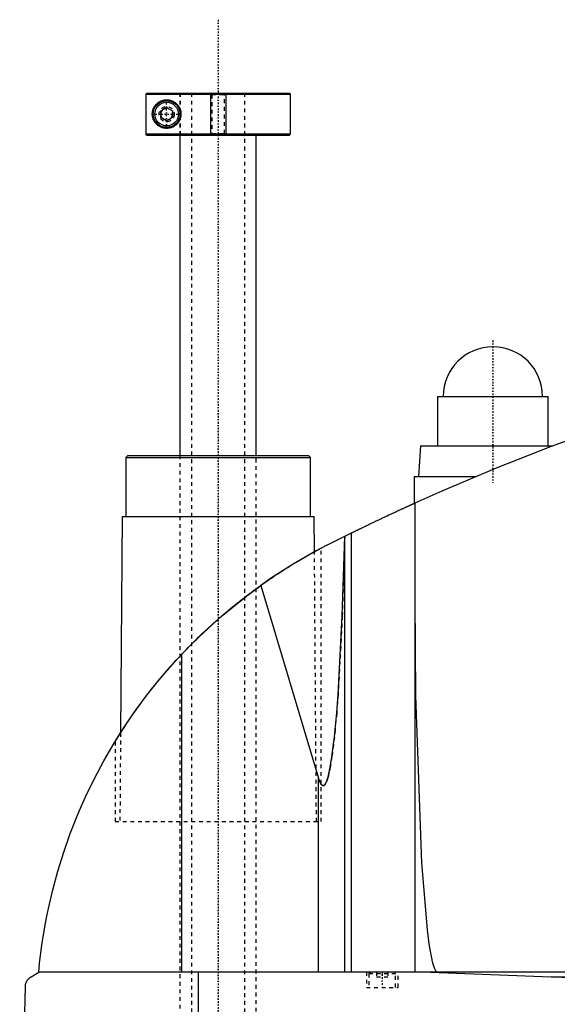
# Model space of a CAD drawing. Extents: x -502 to 168, y -97 to 327.
# Tile 3 of 6: x -502 to -361, y 69 to 327. Entities that reach past the tile are written whole.
import ezdxf

# ---------------------------------------------------------------- set-up
doc = ezdxf.new("R2010")
doc.units = 0
doc.linetypes.add('CENTER', pattern=[1.5, 0.45, -0.5, 0.05, -0.5])
doc.linetypes.add('DASHED', pattern=[2, 1, -1])
for name, color, linetype in [('AM_0', 7, 'CONTINUOUS'), ('AM_10', 7, 'CONTINUOUS'), ('AM_3', 7, 'DASHED'), ('AM_7', 7, 'CENTER')]:
    doc.layers.add(name, color=color, linetype=linetype)

msp = doc.modelspace()

# ---------------------------------------------------------------- linework, layer by layer
at = {"layer": 'AM_0', "color": 7, "linetype": 'CONTINUOUS'}
for p, q in [((-468.68, 307.5), (-468.99, 307.2)), ((-468.99, 307.2), (-468.99, 296.8)), ((-468.99, 307.2), (-431, 307.2)), ((-468.68, 307.5), (-431.3, 307.5)), ((-431, 307.2), (-431.3, 307.5)), ((-431, 296.8), (-431, 307.2)), ((-465, 302.87), (-463.5, 303.73)), ((-465, 301.13), (-465, 302.87)), ((-463.5, 303.73), (-462, 302.87)), ((-462, 302.87), (-462, 301.13)), ((-463.5, 300.27), (-465, 301.13)), ((-462, 301.13), (-463.5, 300.27)), ((-468.68, 296.5), (-468.99, 296.8)), ((-468.99, 296.8), (-431, 296.8)), ((-468.68, 296.5), (-431.3, 296.5)), ((-460, 296.5), (-460, 212.5)), ((-440, 212.5), (-440, 296.5)), ((-431.3, 296.5), (-431, 296.8)), ((-392.5, 228), (-392.5, 215)), ((-392.5, 228), (-363.5, 228)), ((-363.5, 215), (-363.5, 228)), ((-397, 215), (-397.5, 207)), ((-397, 215), (-362.27, 215)), ((-473.68, 212.5), (-474.18, 212)), ((-474.18, 212), (-474.18, 196.5)), ((-474.18, 212), (-425.82, 212)), ((-473.68, 212.5), (-426.32, 212.5)), ((-425.82, 212), (-426.32, 212.5)), ((-425.82, 196.5), (-425.82, 212)), ((-398.65, 207), (-398.65, 199.94)), ((-398.65, 207), (-382.43, 207)), ((-398.5, 200.01), (-398.5, 77.05)), ((-475.18, 196.5), (-475.58, 139.77)), ((-475.18, 196.5), (-424.82, 196.5)), ((-424.76, 187.27), (-424.82, 196.5)), ((-421.5, 189), (-415.04, 192.21)), ((-416.82, 77.05), (-416.82, 191.34)), ((-415.04, 77.05), (-415.04, 192.21)), ((-424.76, 187.27), (-423, 188.22)), ((-438.83, 178.45), (-423.7, 127.93)), ((-459.54, 77.05), (-459.54, 160.38)), ((-477, 137.5), (-475.58, 139.76)), ((-423.7, 77.05), (-423.7, 127.93)), ((-499, 75.85), (-497, 77.05)), ((-105.5, 77.05), (-497, 77.05)), ((-455.15, 16.5), (-455.15, 77.05)), ((-394.4, 77.05), (-362.76, 75.85)), ((-362.76, 75.85), (-152.3, 75.85)), ((-502, 16.5), (-500.5, 73.35))]:
    msp.add_line(p, q, dxfattribs=at)
for points in [[(-459.75, 302, 0), (-459.75, 301.98, 0), (-459.75, 301.93, 0), (-459.75, 301.89, 0), (-459.75, 301.87, 0), (-459.75, 301.84, 0), (-459.76, 301.8, 0), (-459.76, 301.75, 0), (-459.76, 301.71, 0), (-459.77, 301.66, 0), (-459.77, 301.62, 0), (-459.77, 301.6, 0), (-459.77, 301.57, 0), (-459.78, 301.53, 0), (-459.79, 301.48, 0), (-459.79, 301.44, 0), (-459.8, 301.39, 0), (-459.81, 301.35, 0), (-459.81, 301.32, 0), (-459.82, 301.3, 0), (-459.82, 301.26, 0), (-459.83, 301.21, 0), (-459.84, 301.19, 0), (-459.84, 301.17, 0), (-459.85, 301.12, 0), (-459.87, 301.08, 0), (-459.87, 301.05, 0), (-459.88, 301.03, 0), (-459.89, 300.99, 0), (-459.9, 300.94, 0), (-459.92, 300.9, 0), (-459.93, 300.86, 0), (-459.94, 300.81, 0), (-459.95, 300.79, 0), (-459.96, 300.77, 0), (-459.97, 300.72, 0), (-459.99, 300.68, 0), (-460.01, 300.64, 0), (-460.02, 300.6, 0), (-460.04, 300.55, 0), (-460.05, 300.53, 0), (-460.06, 300.51, 0), (-460.08, 300.47, 0), (-460.09, 300.43, 0), (-460.11, 300.39, 0), (-460.13, 300.35, 0), (-460.15, 300.31, 0), (-460.16, 300.29, 0), (-460.17, 300.27, 0), (-460.2, 300.23, 0), (-460.22, 300.19, 0), (-460.24, 300.15, 0), (-460.26, 300.11, 0), (-460.28, 300.07, 0), (-460.3, 300.05, 0), (-460.31, 300.03, 0), (-460.33, 300, 0), (-460.35, 299.96, 0), (-460.38, 299.92, 0), (-460.4, 299.89, 0), (-460.43, 299.85, 0), (-460.44, 299.83, 0), (-460.45, 299.82, 0), (-460.48, 299.78, 0), (-460.5, 299.75, 0), (-460.51, 299.73, 0), (-460.53, 299.71, 0), (-460.55, 299.68, 0), (-460.58, 299.65, 0), (-460.59, 299.63, 0), (-460.61, 299.61, 0), (-460.63, 299.58, 0), (-460.66, 299.55, 0), (-460.75, 299.45, 0), (-460.92, 299.27, 0), (-461.1, 299.12, 0), (-461.29, 298.97, 0), (-461.49, 298.84, 0), (-461.59, 298.77, 0), (-461.69, 298.72, 0), (-461.89, 298.61, 0), (-462.1, 298.52, 0), (-462.2, 298.48, 0), (-462.31, 298.44, 0), (-462.52, 298.38, 0), (-462.73, 298.33, 0), (-462.83, 298.31, 0), (-462.93, 298.29, 0), (-463.13, 298.27, 0), (-463.33, 298.25, 0), (-463.52, 298.25, 0), (-463.71, 298.26, 0), (-463.9, 298.27, 0), (-463.99, 298.28, 0), (-464.08, 298.3, 0), (-464.27, 298.33, 0), (-464.45, 298.37, 0), (-464.63, 298.42, 0), (-464.8, 298.48, 0), (-464.98, 298.55, 0), (-465.06, 298.59, 0), (-465.15, 298.63, 0), (-465.31, 298.72, 0), (-465.47, 298.81, 0), (-465.62, 298.91, 0), (-465.77, 299.02, 0), (-465.91, 299.13, 0), (-465.98, 299.19, 0), (-466.05, 299.25, 0), (-466.18, 299.38, 0), (-466.3, 299.51, 0), (-466.42, 299.65, 0), (-466.53, 299.79, 0), (-466.64, 299.95, 0), (-466.7, 300.04, 0), (-466.75, 300.12, 0), (-466.85, 300.31, 0), (-466.94, 300.5, 0), (-466.99, 300.62, 0), (-467, 300.65, 0), (-467.01, 300.68, 0), (-467.02, 300.7, 0), (-467.02, 300.72, 0), (-467.04, 300.75, 0), (-467.05, 300.79, 0), (-467.06, 300.82, 0), (-467.07, 300.86, 0), (-467.08, 300.9, 0), (-467.09, 300.91, 0), (-467.09, 300.93, 0), (-467.11, 300.97, 0), (-467.12, 301.01, 0), (-467.13, 301.04, 0), (-467.14, 301.08, 0), (-467.14, 301.12, 0), (-467.15, 301.14, 0), (-467.15, 301.16, 0), (-467.16, 301.19, 0), (-467.17, 301.23, 0), (-467.17, 301.25, 0), (-467.18, 301.27, 0), (-467.19, 301.31, 0), (-467.19, 301.35, 0), (-467.2, 301.37, 0), (-467.2, 301.39, 0), (-467.21, 301.43, 0), (-467.21, 301.47, 0), (-467.22, 301.51, 0), (-467.22, 301.55, 0), (-467.23, 301.59, 0), (-467.23, 301.61, 0), (-467.23, 301.63, 0), (-467.24, 301.68, 0), (-467.24, 301.72, 0), (-467.24, 301.76, 0), (-467.24, 301.8, 0), (-467.25, 301.85, 0), (-467.25, 301.87, 0), (-467.25, 301.89, 0), (-467.25, 301.93, 0), (-467.25, 301.98, 0), (-467.25, 302, 0), (-467.25, 302.02, 0), (-467.25, 302.07, 0), (-467.25, 302.11, 0), (-467.25, 302.13, 0), (-467.25, 302.15, 0), (-467.24, 302.2, 0), (-467.24, 302.24, 0), (-467.24, 302.28, 0), (-467.24, 302.32, 0), (-467.23, 302.37, 0), (-467.23, 302.39, 0), (-467.23, 302.41, 0), (-467.22, 302.45, 0), (-467.22, 302.49, 0), (-467.21, 302.53, 0), (-467.21, 302.57, 0), (-467.2, 302.61, 0), (-467.2, 302.63, 0), (-467.19, 302.65, 0), (-467.19, 302.69, 0), (-467.18, 302.73, 0), (-467.17, 302.75, 0), (-467.17, 302.77, 0), (-467.16, 302.81, 0), (-467.15, 302.84, 0), (-467.15, 302.86, 0), (-467.14, 302.88, 0), (-467.14, 302.92, 0), (-467.13, 302.96, 0), (-467.12, 302.99, 0), (-467.11, 303.03, 0), (-467.09, 303.07, 0), (-467.09, 303.09, 0), (-467.08, 303.1, 0), (-467.07, 303.14, 0), (-467.06, 303.18, 0), (-467.05, 303.21, 0), (-467.04, 303.25, 0), (-467.02, 303.28, 0), (-467.02, 303.3, 0), (-467.01, 303.32, 0), (-467, 303.35, 0), (-466.99, 303.38, 0), (-466.94, 303.5, 0), (-466.85, 303.69, 0), (-466.75, 303.88, 0), (-466.7, 303.96, 0), (-466.64, 304.05, 0), (-466.53, 304.21, 0), (-466.42, 304.35, 0), (-466.3, 304.49, 0), (-466.18, 304.62, 0), (-466.05, 304.75, 0), (-465.98, 304.81, 0), (-465.91, 304.87, 0), (-465.77, 304.98, 0), (-465.62, 305.09, 0), (-465.47, 305.19, 0), (-465.31, 305.28, 0), (-465.15, 305.37, 0), (-465.06, 305.41, 0), (-464.98, 305.45, 0), (-464.8, 305.52, 0), (-464.63, 305.58, 0), (-464.45, 305.63, 0), (-464.27, 305.67, 0), (-464.08, 305.7, 0), (-463.99, 305.72, 0), (-463.9, 305.73, 0), (-463.71, 305.74, 0), (-463.52, 305.75, 0), (-463.33, 305.75, 0), (-463.13, 305.73, 0), (-462.93, 305.71, 0), (-462.83, 305.69, 0), (-462.73, 305.67, 0), (-462.52, 305.62, 0), (-462.31, 305.56, 0), (-462.2, 305.52, 0), (-462.1, 305.48, 0), (-461.89, 305.39, 0), (-461.69, 305.28, 0), (-461.59, 305.23, 0), (-461.49, 305.16, 0), (-461.29, 305.03, 0), (-461.1, 304.88, 0), (-460.92, 304.73, 0), (-460.75, 304.55, 0), (-460.66, 304.45, 0), (-460.63, 304.42, 0), (-460.61, 304.39, 0), (-460.59, 304.37, 0), (-460.58, 304.35, 0), (-460.55, 304.32, 0), (-460.53, 304.29, 0), (-460.51, 304.27, 0), (-460.5, 304.25, 0), (-460.48, 304.22, 0), (-460.45, 304.18, 0), (-460.44, 304.17, 0), (-460.43, 304.15, 0), (-460.4, 304.11, 0), (-460.38, 304.08, 0), (-460.35, 304.04, 0), (-460.33, 304, 0), (-460.31, 303.97, 0), (-460.3, 303.95, 0), (-460.28, 303.93, 0), (-460.26, 303.89, 0), (-460.24, 303.85, 0), (-460.22, 303.81, 0), (-460.2, 303.77, 0), (-460.17, 303.73, 0), (-460.16, 303.71, 0), (-460.15, 303.69, 0), (-460.13, 303.65, 0), (-460.11, 303.61, 0), (-460.09, 303.57, 0), (-460.08, 303.53, 0), (-460.06, 303.49, 0), (-460.05, 303.47, 0), (-460.04, 303.45, 0), (-460.02, 303.4, 0), (-460.01, 303.36, 0), (-459.99, 303.32, 0), (-459.97, 303.28, 0), (-459.96, 303.23, 0), (-459.95, 303.21, 0), (-459.94, 303.19, 0), (-459.93, 303.14, 0), (-459.92, 303.1, 0), (-459.9, 303.06, 0), (-459.89, 303.01, 0), (-459.88, 302.97, 0), (-459.87, 302.95, 0), (-459.87, 302.92, 0), (-459.85, 302.88, 0), (-459.84, 302.83, 0), (-459.84, 302.81, 0), (-459.83, 302.79, 0), (-459.82, 302.74, 0), (-459.82, 302.7, 0), (-459.81, 302.68, 0), (-459.81, 302.65, 0), (-459.8, 302.61, 0), (-459.79, 302.56, 0), (-459.79, 302.52, 0), (-459.78, 302.47, 0), (-459.77, 302.43, 0), (-459.77, 302.4, 0), (-459.77, 302.38, 0), (-459.77, 302.34, 0), (-459.76, 302.29, 0), (-459.76, 302.25, 0), (-459.76, 302.2, 0), (-459.75, 302.16, 0), (-459.75, 302.13, 0), (-459.75, 302.11, 0), (-459.75, 302.07, 0), (-459.75, 302.02, 0), (-459.75, 302, 0)], [(-355.5, 217.5, 0), (-362.76, 214.82, 0), (-377.17, 209.17, 0), (-391.43, 203.15, 0), (-398.5, 200.01, 0)], [(-415.04, 192.21, 0), (-415, 192.23, 0), (-414.92, 192.27, 0), (-414.83, 192.31, 0), (-414.79, 192.34, 0), (-414.74, 192.36, 0), (-414.64, 192.41, 0), (-414.54, 192.46, 0), (-414.43, 192.51, 0), (-414.31, 192.57, 0), (-414.19, 192.63, 0), (-414.13, 192.66, 0), (-414.07, 192.69, 0), (-413.94, 192.75, 0), (-413.81, 192.82, 0), (-413.67, 192.88, 0), (-413.53, 192.95, 0), (-413.39, 193.02, 0), (-413.32, 193.05, 0), (-413.24, 193.09, 0), (-413.09, 193.16, 0), (-412.94, 193.23, 0), (-412.87, 193.27, 0), (-412.79, 193.31, 0), (-412.63, 193.39, 0), (-412.47, 193.47, 0), (-412.38, 193.51, 0), (-412.3, 193.55, 0), (-412.13, 193.63, 0), (-411.95, 193.71, 0), (-411.77, 193.8, 0), (-411.59, 193.89, 0), (-411.4, 193.98, 0), (-411.31, 194.02, 0), (-411.22, 194.07, 0), (-411.02, 194.16, 0), (-410.83, 194.26, 0), (-410.63, 194.35, 0), (-410.43, 194.45, 0), (-410.23, 194.54, 0), (-410.13, 194.59, 0), (-410.03, 194.64, 0), (-409.82, 194.74, 0), (-409.61, 194.84, 0), (-409.41, 194.94, 0), (-409.2, 195.04, 0), (-408.99, 195.14, 0), (-408.88, 195.19, 0), (-408.78, 195.24, 0), (-408.57, 195.34, 0), (-408.36, 195.44, 0), (-408.15, 195.54, 0), (-407.94, 195.64, 0), (-407.73, 195.73, 0), (-407.62, 195.78, 0), (-407.52, 195.83, 0), (-407.31, 195.93, 0), (-407.11, 196.03, 0), (-406.91, 196.12, 0), (-406.7, 196.22, 0), (-406.49, 196.32, 0), (-406.39, 196.37, 0), (-406.29, 196.41, 0), (-406.08, 196.51, 0), (-405.87, 196.61, 0), (-405.76, 196.66, 0), (-405.66, 196.71, 0), (-405.45, 196.81, 0), (-405.24, 196.91, 0), (-405.13, 196.96, 0), (-405.03, 197.01, 0), (-404.82, 197.1, 0), (-404.61, 197.2, 0), (-404.4, 197.3, 0), (-404.19, 197.39, 0), (-403.98, 197.49, 0), (-403.88, 197.54, 0), (-403.78, 197.59, 0), (-403.58, 197.68, 0), (-403.38, 197.77, 0), (-403.18, 197.86, 0), (-402.98, 197.95, 0), (-402.79, 198.04, 0), (-402.69, 198.09, 0), (-402.6, 198.13, 0), (-402.41, 198.22, 0), (-402.23, 198.3, 0), (-402.05, 198.39, 0), (-401.87, 198.47, 0), (-401.7, 198.55, 0), (-401.61, 198.59, 0), (-401.53, 198.62, 0), (-401.37, 198.7, 0), (-401.2, 198.77, 0), (-401.05, 198.85, 0), (-400.9, 198.91, 0), (-400.75, 198.98, 0), (-400.68, 199.02, 0), (-400.6, 199.05, 0), (-400.46, 199.11, 0), (-400.32, 199.18, 0), (-400.19, 199.24, 0), (-400.05, 199.3, 0), (-399.92, 199.36, 0), (-399.86, 199.39, 0), (-399.8, 199.42, 0), (-399.68, 199.47, 0), (-399.57, 199.52, 0), (-399.51, 199.55, 0), (-399.46, 199.57, 0), (-399.35, 199.62, 0), (-399.25, 199.66, 0), (-399.21, 199.69, 0), (-399.16, 199.71, 0), (-399.07, 199.75, 0), (-398.99, 199.78, 0), (-398.91, 199.82, 0), (-398.84, 199.85, 0), (-398.78, 199.88, 0), (-398.75, 199.89, 0), (-398.73, 199.9, 0), (-398.67, 199.93, 0), (-398.63, 199.95, 0), (-398.59, 199.96, 0), (-398.56, 199.98, 0), (-398.54, 199.99, 0), (-398.53, 199.99, 0), (-398.52, 200, 0), (-398.51, 200, 0), (-398.5, 200.01, 0), (-398.5, 200.01, 0)], [(-423.7, 127.93, 0), (-423.67, 127.8, 0), (-423.59, 127.55, 0), (-423.51, 127.33, 0), (-423.47, 127.22, 0), (-423.43, 127.12, 0), (-423.35, 126.92, 0), (-423.27, 126.75, 0), (-423.19, 126.59, 0), (-423.11, 126.45, 0), (-423.03, 126.32, 0), (-422.99, 126.27, 0), (-422.99, 126.26, 0), (-422.97, 126.24, 0), (-422.96, 126.22, 0), (-422.96, 126.22, 0), (-422.95, 126.21, 0), (-422.94, 126.19, 0), (-422.92, 126.18, 0), (-422.91, 126.16, 0), (-422.9, 126.15, 0), (-422.88, 126.13, 0), (-422.88, 126.13, 0), (-422.87, 126.12, 0), (-422.86, 126.11, 0), (-422.84, 126.09, 0), (-422.83, 126.08, 0), (-422.82, 126.07, 0), (-422.8, 126.06, 0), (-422.8, 126.05, 0), (-422.79, 126.05, 0), (-422.78, 126.04, 0), (-422.76, 126.03, 0), (-422.75, 126.02, 0), (-422.74, 126.01, 0), (-422.72, 126, 0), (-422.72, 126, 0), (-422.71, 125.99, 0), (-422.7, 125.99, 0), (-422.68, 125.98, 0), (-422.67, 125.97, 0), (-422.66, 125.97, 0), (-422.64, 125.96, 0), (-422.64, 125.96, 0), (-422.63, 125.96, 0), (-422.62, 125.95, 0), (-422.6, 125.95, 0), (-422.59, 125.95, 0), (-422.58, 125.94, 0), (-422.56, 125.94, 0), (-422.56, 125.94, 0), (-422.55, 125.94, 0), (-422.54, 125.94, 0), (-422.52, 125.94, 0), (-422.52, 125.94, 0), (-422.51, 125.94, 0), (-422.5, 125.94, 0), (-422.48, 125.94, 0), (-422.48, 125.94, 0), (-422.47, 125.94, 0), (-422.46, 125.94, 0), (-422.44, 125.94, 0), (-422.43, 125.94, 0), (-422.42, 125.94, 0), (-422.4, 125.95, 0), (-422.4, 125.95, 0), (-422.39, 125.95, 0), (-422.38, 125.96, 0), (-422.36, 125.96, 0), (-422.35, 125.97, 0), (-422.34, 125.97, 0), (-422.32, 125.98, 0), (-422.32, 125.98, 0), (-422.31, 125.98, 0), (-422.3, 125.99, 0), (-422.28, 126, 0), (-422.28, 126, 0), (-422.27, 126.01, 0), (-422.26, 126.01, 0), (-422.24, 126.02, 0), (-422.24, 126.03, 0), (-422.23, 126.03, 0), (-422.22, 126.04, 0), (-422.2, 126.05, 0), (-422.19, 126.06, 0), (-422.18, 126.08, 0), (-422.16, 126.09, 0), (-422.16, 126.09, 0), (-422.15, 126.1, 0), (-422.14, 126.11, 0), (-422.13, 126.13, 0), (-422.11, 126.14, 0), (-422.1, 126.15, 0), (-422.09, 126.17, 0), (-422.08, 126.18, 0), (-422.07, 126.18, 0), (-422.06, 126.2, 0), (-422.05, 126.22, 0), (-422.04, 126.22, 0), (-422.03, 126.23, 0), (-422.02, 126.25, 0), (-422.01, 126.27, 0), (-422, 126.28, 0), (-421.99, 126.29, 0), (-421.98, 126.3, 0), (-421.97, 126.32, 0), (-421.92, 126.39, 0), (-421.84, 126.53, 0), (-421.76, 126.68, 0), (-421.68, 126.85, 0), (-421.6, 127.03, 0), (-421.56, 127.13, 0), (-421.52, 127.24, 0), (-421.45, 127.46, 0), (-421.37, 127.69, 0), (-421.29, 127.95, 0), (-421.21, 128.22, 0), (-421.13, 128.5, 0), (-421.09, 128.65, 0), (-421.06, 128.81, 0), (-420.98, 129.13, 0), (-420.9, 129.47, 0), (-420.63, 130.78, 0), (-420.19, 133.5, 0), (-419.75, 136.79, 0), (-419.54, 138.64, 0), (-419.34, 140.63, 0), (-418.94, 145, 0), (-418.57, 149.87, 0), (-417.47, 170.39, 0), (-416.84, 191.33, 0)], [(-421.5, 189, 0), (-424.49, 187.42, 0), (-430.36, 184.04, 0), (-436.05, 180.38, 0), (-438.83, 178.45, 0)], [(-459.54, 160.38, 0), (-456.34, 163.67, 0), (-449.63, 169.92, 0), (-442.52, 175.73, 0), (-438.83, 178.45, 0)], [(-398.5, 174.82, 0), (-398.3, 149.52, 0), (-396.74, 105.69, 0), (-395.27, 88.1, 0), (-394.8, 84.49, 0), (-394.3, 81.58, 0), (-394.05, 80.38, 0), (-394.01, 80.2, 0), (-393.93, 79.85, 0), (-393.84, 79.52, 0), (-393.8, 79.37, 0), (-393.76, 79.22, 0), (-393.67, 78.93, 0), (-393.58, 78.66, 0), (-393.5, 78.41, 0), (-393.41, 78.19, 0), (-393.33, 77.98, 0), (-393.28, 77.89, 0), (-393.24, 77.8, 0), (-393.15, 77.63, 0), (-393.07, 77.49, 0), (-393.02, 77.41, 0), (-393, 77.39, 0), (-392.99, 77.37, 0), (-392.98, 77.36, 0), (-392.97, 77.35, 0), (-392.96, 77.33, 0), (-392.94, 77.32, 0), (-392.93, 77.3, 0), (-392.91, 77.28, 0), (-392.9, 77.27, 0), (-392.89, 77.26, 0), (-392.89, 77.25, 0), (-392.87, 77.24, 0), (-392.86, 77.22, 0), (-392.84, 77.21, 0), (-392.83, 77.2, 0), (-392.81, 77.18, 0), (-392.81, 77.18, 0), (-392.8, 77.17, 0), (-392.78, 77.16, 0), (-392.77, 77.15, 0), (-392.76, 77.14, 0), (-392.75, 77.14, 0), (-392.74, 77.13, 0), (-392.73, 77.12, 0), (-392.72, 77.11, 0), (-392.71, 77.11, 0), (-392.7, 77.1, 0), (-392.68, 77.09, 0), (-392.67, 77.09, 0), (-392.65, 77.08, 0), (-392.64, 77.08, 0), (-392.63, 77.07, 0), (-392.62, 77.07, 0), (-392.61, 77.07, 0), (-392.59, 77.06, 0), (-392.58, 77.06, 0), (-392.57, 77.06, 0), (-392.55, 77.05, 0), (-392.54, 77.05, 0), (-392.54, 77.05, 0), (-392.52, 77.05, 0), (-392.51, 77.05, 0), (-392.5, 77.05, 0)], [(-497, 77.05, 0), (-496.77, 79.37, 0), (-496.18, 84.09, 0), (-495.42, 88.89, 0), (-494.97, 91.32, 0), (-494.47, 93.75, 0), (-493.33, 98.65, 0), (-491.99, 103.56, 0), (-490.47, 108.47, 0), (-488.74, 113.37, 0), (-486.83, 118.23, 0), (-485.8, 120.64, 0), (-484.72, 123.04, 0), (-482.42, 127.8, 0), (-479.93, 132.47, 0), (-477.27, 137.05, 0), (-474.44, 141.53, 0), (-471.45, 145.88, 0), (-469.89, 148.01, 0), (-468.3, 150.11, 0), (-464.99, 154.24, 0), (-461.41, 158.34, 0), (-459.54, 160.38, 0)], [(-500.5, 73.35, 0), (-500.5, 73.35, 0), (-500.5, 73.36, 0), (-500.5, 73.37, 0), (-500.5, 73.38, 0), (-500.5, 73.38, 0), (-500.5, 73.39, 0), (-500.5, 73.4, 0), (-500.5, 73.43, 0), (-500.49, 73.48, 0), (-500.49, 73.51, 0), (-500.49, 73.53, 0), (-500.48, 73.58, 0), (-500.48, 73.63, 0), (-500.47, 73.68, 0), (-500.46, 73.73, 0), (-500.46, 73.78, 0), (-500.45, 73.8, 0), (-500.45, 73.82, 0), (-500.44, 73.86, 0), (-500.43, 73.9, 0), (-500.42, 73.94, 0), (-500.41, 73.98, 0), (-500.4, 74.02, 0), (-500.4, 74.04, 0), (-500.39, 74.05, 0), (-500.38, 74.09, 0), (-500.37, 74.12, 0), (-500.37, 74.14, 0), (-500.36, 74.16, 0), (-500.35, 74.19, 0), (-500.34, 74.22, 0), (-500.33, 74.24, 0), (-500.33, 74.26, 0), (-500.32, 74.29, 0), (-500.3, 74.32, 0), (-500.26, 74.43, 0), (-500.18, 74.59, 0), (-500.1, 74.75, 0), (-500.02, 74.88, 0), (-499.94, 75, 0), (-499.9, 75.06, 0), (-499.86, 75.11, 0), (-499.77, 75.22, 0), (-499.67, 75.32, 0), (-499.58, 75.41, 0), (-499.48, 75.51, 0), (-499.38, 75.59, 0), (-499.33, 75.63, 0), (-499.27, 75.67, 0), (-499.17, 75.75, 0), (-499.06, 75.82, 0), (-499, 75.85, 0)], [(-362.76, 75.85, 0), (-357.28, 75.66, 0)]]:
    msp.add_polyline3d(points, dxfattribs=at)
for radius in [3.5, 3.1]:
    msp.add_circle((-463.5, 302), radius, dxfattribs=at)
msp.add_arc((-378, 228), 13, 0, 180, dxfattribs=at)
at = {"layer": 'AM_10', "color": 7, "linetype": 'CONTINUOUS'}
for p, q in [((-452, 307.5), (-452, 296.5)), ((-448, 307.5), (-448, 296.5))]:
    msp.add_line(p, q, dxfattribs=at)
msp.add_arc((-463.5, 302), 1.57, 75, 15, dxfattribs=at)
at = {"layer": 'AM_3', "color": 6, "linetype": 'DASHED'}
for p, q in [((-460, 307.5), (-460, 296.5)), ((-459.97, 307.5), (-459.97, 296.5)), ((-457, 307.5), (-457, -77.5)), ((-452, 307.5), (-451.62, 307.12)), ((-448.38, 307.12), (-448, 307.5)), ((-443, -77.5), (-443, 307.5)), ((-451.62, 307.12), (-451.62, 296.88)), ((-451.62, 307.12), (-448.38, 307.12)), ((-448.38, 296.88), (-448.38, 307.12)), ((-451.62, 296.88), (-452, 296.5)), ((-451.62, 296.88), (-448.38, 296.88)), ((-448, 296.5), (-448.38, 296.88)), ((-460, 212.5), (-460, -25.3)), ((-440, -25.3), (-440, 212.5)), ((-424.25, 116.5), (-424.76, 187.27)), ((-423, 116.5), (-423, 188.22)), ((-475.58, 139.77), (-475.75, 116.5)), ((-477, 137.5), (-477, 116.5)), ((-477, 116.5), (-423, 116.5)), ((-411.15, 77.05), (-411.15, 73.05)), ((-410.1, 77.05), (-410.5, 76.65)), ((-410.5, 76.65), (-410.5, 73.05)), ((-410.5, 76.65), (-403.5, 76.65)), ((-408.5, 77.05), (-408.5, 75.8)), ((-408.5, 75.8), (-405.5, 75.8)), ((-407, 77.05), (-407, 75.8)), ((-405.5, 77.05), (-405.5, 75.8)), ((-403.5, 76.65), (-403.9, 77.05)), ((-403.5, 73.05), (-403.5, 76.65)), ((-402.85, 73.05), (-402.85, 77.05)), ((-411.15, 73.05), (-402.85, 73.05))]:
    msp.add_line(p, q, dxfattribs=at)
for points in [[(-416.84, 191.33, 0), (-417.47, 170.39, 0), (-418.57, 149.87, 0), (-418.94, 145, 0), (-419.34, 140.63, 0), (-419.54, 138.64, 0), (-419.75, 136.79, 0), (-420.19, 133.5, 0), (-420.63, 130.78, 0), (-420.9, 129.47, 0), (-420.98, 129.13, 0), (-421.06, 128.81, 0), (-421.09, 128.65, 0), (-421.13, 128.5, 0), (-421.21, 128.22, 0), (-421.29, 127.95, 0), (-421.37, 127.69, 0), (-421.45, 127.46, 0), (-421.52, 127.24, 0), (-421.56, 127.13, 0), (-421.6, 127.03, 0), (-421.68, 126.85, 0), (-421.76, 126.68, 0), (-421.84, 126.53, 0), (-421.92, 126.39, 0), (-421.97, 126.32, 0), (-421.98, 126.3, 0), (-421.99, 126.29, 0), (-422, 126.28, 0), (-422.01, 126.27, 0), (-422.02, 126.25, 0), (-422.03, 126.23, 0), (-422.04, 126.22, 0), (-422.05, 126.22, 0), (-422.06, 126.2, 0), (-422.07, 126.18, 0), (-422.08, 126.18, 0), (-422.09, 126.17, 0), (-422.1, 126.15, 0), (-422.11, 126.14, 0), (-422.13, 126.13, 0), (-422.14, 126.11, 0), (-422.15, 126.1, 0), (-422.16, 126.09, 0), (-422.16, 126.09, 0), (-422.18, 126.08, 0), (-422.19, 126.06, 0), (-422.2, 126.05, 0), (-422.22, 126.04, 0), (-422.23, 126.03, 0), (-422.24, 126.03, 0), (-422.24, 126.02, 0), (-422.26, 126.01, 0), (-422.27, 126.01, 0), (-422.28, 126, 0), (-422.28, 126, 0), (-422.3, 125.99, 0), (-422.31, 125.98, 0), (-422.32, 125.98, 0), (-422.32, 125.98, 0), (-422.34, 125.97, 0), (-422.35, 125.97, 0), (-422.36, 125.96, 0), (-422.38, 125.96, 0), (-422.39, 125.95, 0), (-422.4, 125.95, 0), (-422.4, 125.95, 0), (-422.42, 125.94, 0), (-422.43, 125.94, 0), (-422.44, 125.94, 0), (-422.46, 125.94, 0), (-422.47, 125.94, 0), (-422.48, 125.94, 0), (-422.48, 125.94, 0), (-422.5, 125.94, 0), (-422.51, 125.94, 0), (-422.52, 125.94, 0), (-422.52, 125.94, 0), (-422.54, 125.94, 0), (-422.55, 125.94, 0), (-422.56, 125.94, 0), (-422.56, 125.94, 0), (-422.58, 125.94, 0), (-422.59, 125.95, 0), (-422.6, 125.95, 0), (-422.62, 125.95, 0), (-422.63, 125.96, 0), (-422.64, 125.96, 0), (-422.64, 125.96, 0), (-422.66, 125.97, 0), (-422.67, 125.97, 0), (-422.68, 125.98, 0), (-422.7, 125.99, 0), (-422.71, 125.99, 0), (-422.72, 126, 0), (-422.72, 126, 0), (-422.74, 126.01, 0), (-422.75, 126.02, 0), (-422.76, 126.03, 0), (-422.78, 126.04, 0), (-422.79, 126.05, 0), (-422.8, 126.05, 0), (-422.8, 126.06, 0), (-422.82, 126.07, 0), (-422.83, 126.08, 0), (-422.84, 126.09, 0), (-422.86, 126.11, 0), (-422.87, 126.12, 0), (-422.88, 126.13, 0), (-422.88, 126.13, 0), (-422.9, 126.15, 0), (-422.91, 126.16, 0), (-422.92, 126.18, 0), (-422.94, 126.19, 0), (-422.95, 126.21, 0), (-422.96, 126.22, 0), (-422.96, 126.22, 0), (-422.97, 126.24, 0), (-422.99, 126.26, 0), (-422.99, 126.27, 0), (-423, 126.28, 0), (-423.01, 126.3, 0), (-423.03, 126.31, 0), (-423.03, 126.32, 0), (-423.04, 126.33, 0), (-423.05, 126.35, 0), (-423.07, 126.37, 0), (-423.11, 126.45, 0), (-423.19, 126.59, 0), (-423.27, 126.75, 0), (-423.35, 126.92, 0), (-423.43, 127.12, 0), (-423.47, 127.22, 0), (-423.51, 127.33, 0), (-423.59, 127.55, 0), (-423.67, 127.8, 0), (-423.7, 127.93, 0)], [(-475.58, 139.76, 0), (-475.47, 139.94, 0), (-475.25, 140.29, 0), (-475.01, 140.66, 0), (-474.88, 140.86, 0), (-474.75, 141.05, 0), (-474.49, 141.46, 0), (-474.21, 141.88, 0), (-473.92, 142.31, 0), (-473.62, 142.75, 0), (-473.32, 143.21, 0), (-473.16, 143.43, 0), (-473, 143.67, 0), (-472.68, 144.14, 0), (-472.35, 144.61, 0), (-472.01, 145.09, 0), (-471.67, 145.57, 0), (-471.32, 146.06, 0), (-471.15, 146.3, 0), (-470.97, 146.55, 0), (-470.62, 147.03, 0), (-470.26, 147.52, 0), (-470.08, 147.77, 0), (-469.89, 148.02, 0), (-469.52, 148.52, 0), (-469.13, 149.03, 0), (-468.94, 149.28, 0), (-468.74, 149.54, 0), (-468.34, 150.06, 0), (-467.93, 150.58, 0), (-467.52, 151.11, 0), (-467.1, 151.65, 0), (-466.67, 152.19, 0), (-466.45, 152.46, 0), (-466.23, 152.73, 0), (-465.78, 153.27, 0), (-465.33, 153.82, 0), (-464.88, 154.37, 0), (-464.41, 154.92, 0), (-463.94, 155.47, 0), (-463.7, 155.75, 0), (-463.46, 156.03, 0), (-462.98, 156.58, 0), (-462.49, 157.14, 0), (-461.99, 157.7, 0), (-461.49, 158.25, 0), (-460.99, 158.81, 0), (-460.74, 159.09, 0), (-460.48, 159.37, 0), (-459.96, 159.92, 0), (-459.45, 160.48, 0), (-458.92, 161.03, 0), (-458.39, 161.58, 0), (-457.86, 162.13, 0), (-457.6, 162.4, 0), (-457.33, 162.67, 0), (-456.79, 163.22, 0), (-456.25, 163.76, 0), (-455.71, 164.29, 0), (-455.16, 164.83, 0), (-454.61, 165.36, 0), (-454.34, 165.62, 0), (-454.06, 165.88, 0), (-453.51, 166.4, 0), (-452.96, 166.92, 0), (-452.69, 167.18, 0), (-452.41, 167.43, 0), (-451.86, 167.94, 0), (-451.31, 168.44, 0), (-451.03, 168.69, 0), (-450.75, 168.93, 0), (-450.2, 169.42, 0), (-449.65, 169.9, 0), (-449.09, 170.39, 0), (-448.53, 170.88, 0), (-447.95, 171.36, 0), (-447.67, 171.61, 0), (-447.38, 171.85, 0), (-446.79, 172.34, 0), (-446.2, 172.82, 0), (-445.61, 173.3, 0), (-445.01, 173.78, 0), (-444.41, 174.26, 0), (-444.11, 174.5, 0), (-443.81, 174.73, 0), (-443.21, 175.2, 0), (-442.6, 175.67, 0), (-442, 176.13, 0), (-441.39, 176.58, 0), (-440.79, 177.03, 0), (-440.49, 177.25, 0), (-440.18, 177.47, 0), (-439.58, 177.91, 0), (-438.99, 178.34, 0), (-438.39, 178.76, 0), (-437.8, 179.18, 0), (-437.22, 179.58, 0), (-436.93, 179.79, 0), (-436.64, 179.98, 0), (-436.06, 180.37, 0), (-435.5, 180.76, 0), (-434.94, 181.13, 0), (-434.39, 181.49, 0), (-433.84, 181.85, 0), (-433.58, 182.02, 0), (-433.31, 182.19, 0), (-432.79, 182.53, 0), (-432.27, 182.85, 0), (-432.02, 183.01, 0), (-431.77, 183.17, 0), (-431.28, 183.47, 0), (-430.8, 183.77, 0), (-430.57, 183.91, 0), (-430.33, 184.05, 0), (-429.87, 184.34, 0), (-429.41, 184.61, 0), (-428.96, 184.88, 0), (-428.52, 185.14, 0), (-428.09, 185.39, 0), (-427.89, 185.51, 0), (-427.68, 185.63, 0), (-427.28, 185.86, 0), (-426.89, 186.08, 0), (-426.51, 186.3, 0), (-426.16, 186.5, 0), (-425.81, 186.69, 0), (-425.65, 186.78, 0), (-425.49, 186.87, 0), (-425.18, 187.04, 0), (-424.9, 187.2, 0), (-424.76, 187.27, 0)]]:
    msp.add_polyline3d(points, dxfattribs=at)
msp.add_circle((-463.5, 302), 2, dxfattribs=at)
at = {"layer": 'AM_7', "color": 4, "linetype": 'CENTER'}
for p, q in [((-450, 326.75), (-450, -96.75)), ((-463.5, 298.32), (-463.5, 305.68)), ((-467.18, 302), (-459.82, 302)), ((-378, 242.7), (-378, 205.3)), ((-391.65, 228), (-364.35, 228)), ((-450, 224.39), (-450, -37.19)), ((-407, 77.25), (-407, 72.85))]:
    msp.add_line(p, q, dxfattribs=at)

doc.saveas('drawing.dxf')
